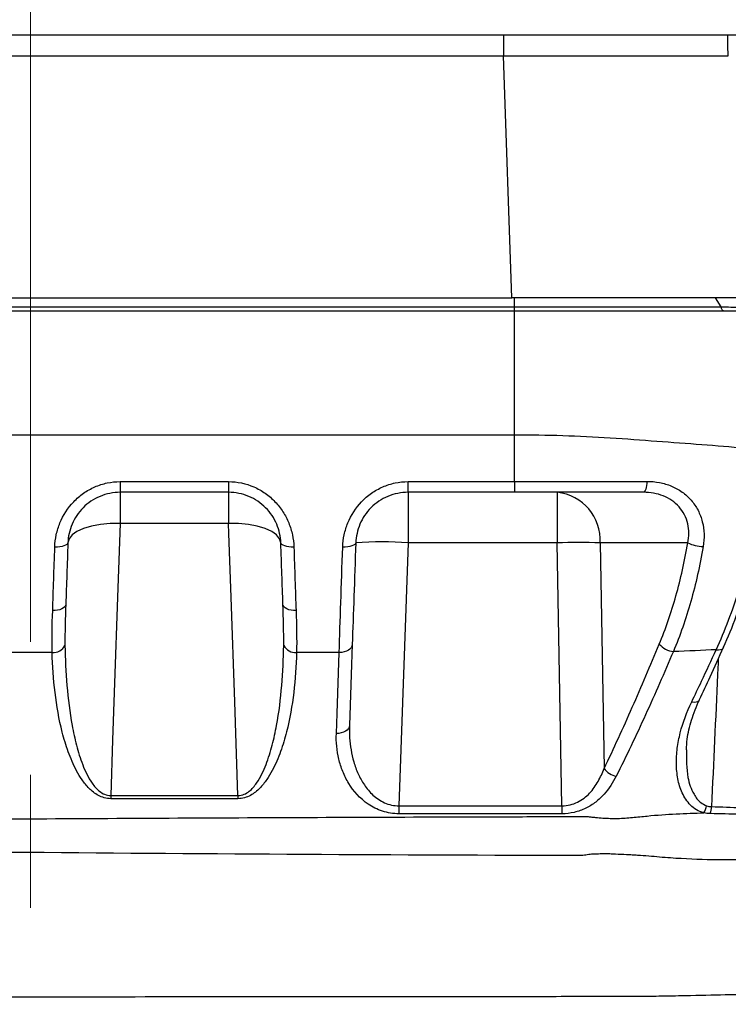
# Model space of a CAD drawing. Header units: millimetres. Extents: x 10 to 272, y 8 to 208.
# Tile 25 of 45: x 75 to 89, y 115 to 134. Entities that reach past the tile are written whole.
import ezdxf

# ---------------------------------------------------------------- set-up
doc = ezdxf.new("R2010")
doc.units = ezdxf.units.MM
doc.linetypes.add('CENTERX2', pattern=[20.32, 12.7, -2.54, 2.54, -2.54])
doc.styles.add('SLDTEXTSTYLE0', font='TXT', dxfattribs={"width": 0.75})
doc.dimstyles.new('SLDDIMSTYLE2', dxfattribs={"dimtxt": 1.905, "dimasz": 3, "dimexe": 0, "dimexo": 0.0625, "dimgap": 0.47625, "dimtad": 0, "dimtih": 1, "dimtoh": 1, "dimdec": 1, "dimlfac": 2, "dimrnd": 1e-09, "dimzin": 12, "dimdsep": 46, "dimtxsty": 'SLDTEXTSTYLE0', "dimsah": 1, "dimcen": 0.09, "dimadec": 0, "dimazin": 3, "dimtfac": 1, "dimtdec": 1, "dimtofl": 0, "dimtmove": 0, "dimatfit": 3, "dimfxl": 1, "dimfrac": 2, "dimtolj": 1, "dimtzin": 12, "dimarcsym": 0})

# ---------------------------------------------------------------- blocks, each defined once
blk = doc.blocks.new('_D_2')
at = {"color": 7, "linetype": 'Continuous', "lineweight": 18}
for p, q in [((56.877, 130.009), (56.877, 149.669)), ((105.481, 104.774), (105.481, 149.669)), ((75.274, 148.006), (74.693, 148.006)), ((74.693, 148.006), (74.693, 144.982)), ((80.2, 148.006), (80.781, 148.006)), ((80.781, 148.006), (80.781, 144.982)), ((56.877, 146.494), (68.8, 146.494)), ((105.481, 146.494), (81.747, 146.494)), ((74.693, 144.982), (75.274, 144.982)), ((80.781, 144.982), (80.2, 144.982))]:
    blk.add_line(p, q, dxfattribs=at)
for points in [[(56.877, 146.494), (59.877, 145.994), (59.877, 146.994)], [(105.481, 146.494), (102.481, 146.994), (102.481, 145.994)]]:
    blk.add_solid(points, dxfattribs=at)
at = {"color": 7, "linetype": 'Continuous', "lineweight": 18, "char_height": 1.905, "attachment_point": 1, "style": 'SLDTEXTSTYLE0'}
for s, insert in [('97.2', (69.186, 147.438)), ('3.83', (75.274, 147.438))]:
    blk.add_mtext(s, dxfattribs=dict(at, insert=insert))
blk = doc.blocks.new('_D_3')
at = {"color": 7, "linetype": 'Continuous', "lineweight": 18}
for p, q in [((56.877, 130.009), (56.877, 143.171)), ((94.26, 130.009), (94.26, 143.171)), ((75.274, 141.508), (74.693, 141.508)), ((74.693, 141.508), (74.693, 138.484)), ((80.2, 141.508), (80.781, 141.508)), ((80.781, 141.508), (80.781, 138.484)), ((56.877, 139.996), (68.8, 139.996)), ((94.26, 139.996), (81.747, 139.996)), ((74.693, 138.484), (75.274, 138.484)), ((80.781, 138.484), (80.2, 138.484))]:
    blk.add_line(p, q, dxfattribs=at)
for points in [[(56.877, 139.996), (59.877, 139.496), (59.877, 140.496)], [(94.26, 139.996), (91.26, 140.496), (91.26, 139.496)]]:
    blk.add_solid(points, dxfattribs=at)
at = {"color": 7, "linetype": 'Continuous', "lineweight": 18, "char_height": 1.905, "attachment_point": 1, "style": 'SLDTEXTSTYLE0'}
for s, insert in [('74.8', (69.186, 140.939)), ('2.94', (75.274, 140.939))]:
    blk.add_mtext(s, dxfattribs=dict(at, insert=insert))

msp = doc.modelspace()

# ---------------------------------------------------------------- linework, layer by layer
at = {"color": 7, "linetype": 'CENTERX2', "lineweight": 18}
msp.add_line((75.568, 134.864), (75.568, 103.733), dxfattribs=at)
at = {"color": 7, "linetype": 'Continuous', "lineweight": 25}
for p, q in [((66.533, 133.764), (84.604, 133.764)), ((84.604, 133.764), (84.604, 133.364)), ((66.533, 133.364), (84.604, 133.364)), ((84.765, 128.739), (84.604, 133.364)), ((66.371, 128.739), (84.765, 128.739)), ((89.376, 128.739), (84.765, 128.739)), ((84.818, 128.571), (84.818, 128.739)), ((88.766, 128.571), (88.659, 128.739)), ((66.318, 128.571), (84.818, 128.571)), ((84.818, 128.489), (84.818, 128.571)), ((84.818, 128.571), (88.766, 128.571)), ((84.818, 128.489), (66.318, 128.489)), ((84.818, 126.124), (84.818, 128.489)), ((94.292, 128.489), (84.818, 128.489)), ((66.318, 126.124), (84.818, 126.124)), ((84.818, 125.229), (84.818, 126.124)), ((77.284, 125.229), (79.353, 125.229)), ((77.284, 125.229), (77.284, 125.024)), ((79.353, 125.229), (79.353, 125.024)), ((82.784, 125.229), (84.818, 125.229)), ((82.784, 125.024), (82.784, 125.229)), ((84.818, 125.229), (84.818, 125.024)), ((79.353, 125.024), (77.284, 125.024)), ((77.284, 125.024), (77.284, 124.43)), ((79.353, 125.024), (79.353, 124.43)), ((84.818, 125.024), (82.784, 125.024)), ((82.784, 125.024), (82.784, 124.059)), ((85.632, 125.024), (85.632, 124.059)), ((79.353, 124.43), (77.284, 124.43)), ((82.784, 124.059), (82.608, 119.032)), ((85.632, 124.059), (82.784, 124.059)), ((85.723, 119.032), (85.632, 124.059)), ((88.125, 124.059), (86.45, 124.059)), ((86.45, 124.059), (86.529, 119.746)), ((75.984, 121.961), (75.153, 121.961)), ((81.467, 121.961), (80.653, 121.961)), ((77.102, 119.229), (77.102, 119.168)), ((77.102, 119.229), (79.534, 119.229)), ((79.534, 119.168), (77.102, 119.168)), ((79.534, 119.229), (79.534, 119.168)), ((82.608, 119.032), (82.608, 118.879)), ((82.608, 119.032), (85.723, 119.032)), ((85.723, 119.032), (85.723, 118.879)), ((85.723, 118.879), (82.608, 118.879))]:
    msp.add_line(p, q, dxfattribs=at)
at = {"color": 7, "linetype": 'Continuous', "lineweight": 25, "flags": 128}
for points in [[(88.901, 133.364), (88.895, 133.564), (88.891, 133.673), (88.889, 133.764)], [(88.818, 128.489), (88.809, 128.49), (88.801, 128.495), (88.793, 128.502), (88.786, 128.511), (88.779, 128.523), (88.774, 128.538), (88.769, 128.554), (88.766, 128.571)], [(87.346, 125.233), (87.343, 125.191), (87.338, 125.151), (87.332, 125.114), (87.323, 125.083), (87.314, 125.058), (87.303, 125.039), (87.292, 125.028), (87.281, 125.024)], [(77.284, 124.43), (77.091, 124.428), (76.905, 124.411), (76.733, 124.379), (76.582, 124.334), (76.458, 124.277), (76.365, 124.21), (76.306, 124.137), (76.285, 124.059)], [(77.284, 124.43), (77.241, 123.198), (77.171, 121.197), (77.139, 120.29), (77.102, 119.229)], [(80.352, 124.059), (80.33, 124.137), (80.272, 124.21), (80.179, 124.277), (80.054, 124.334), (79.903, 124.379), (79.732, 124.411), (79.546, 124.428), (79.353, 124.43)], [(79.534, 119.229), (79.472, 121.022), (79.402, 123.023), (79.359, 124.235), (79.353, 124.43)], [(76.285, 124.059), (76.279, 124.041), (76.265, 124.025), (76.241, 124.011), (76.21, 123.998), (76.173, 123.988), (76.13, 123.981), (76.083, 123.978), (76.035, 123.978)], [(80.602, 123.978), (80.553, 123.978), (80.507, 123.981), (80.464, 123.988), (80.426, 123.998), (80.395, 124.011), (80.372, 124.025), (80.357, 124.041), (80.352, 124.059)], [(81.785, 124.059), (81.779, 124.041), (81.765, 124.025), (81.741, 124.011), (81.71, 123.998), (81.673, 123.988), (81.63, 123.981), (81.583, 123.978), (81.535, 123.978)], [(76.244, 122.887), (76.238, 122.861), (76.223, 122.837), (76.2, 122.815), (76.169, 122.796), (76.131, 122.781), (76.088, 122.77), (76.042, 122.763), (75.994, 122.762)], [(80.643, 122.762), (80.595, 122.763), (80.548, 122.77), (80.505, 122.781), (80.468, 122.796), (80.437, 122.815), (80.413, 122.837), (80.399, 122.861), (80.393, 122.887)], [(81.413, 120.415), (81.426, 120.796), (81.467, 121.961)], [(81.717, 122.114), (81.711, 122.084), (81.696, 122.054), (81.673, 122.027), (81.642, 122.004), (81.604, 121.985), (81.561, 121.972), (81.515, 121.964), (81.467, 121.961)], [(81.717, 122.114), (81.703, 121.733), (81.663, 120.568)], [(88.672, 122.016), (88.715, 122.014), (88.753, 122.018), (88.783, 122.029), (88.804, 122.046), (88.813, 122.061)], [(88.201, 121.019), (88.247, 121.015), (88.286, 121.018), (88.319, 121.029), (88.342, 121.046), (88.353, 121.062)], [(81.663, 120.568), (81.657, 120.537), (81.642, 120.508), (81.619, 120.481), (81.588, 120.457), (81.55, 120.439), (81.507, 120.425), (81.461, 120.417), (81.413, 120.415)]]:
    msp.add_lwpolyline(points, dxfattribs=at)
at = {"color": 7, "linetype": 'Continuous', "lineweight": 25}
for centre, radius, start, end in [((85.536, 124.113), 0.916, 356.611, 84.0021), ((82.284, 116.889), 7.187, 86.013, 93.987), ((86.041, 105.631), 18.433, 88.7275, 91.2725), ((88.437, 124.694), 0.707, 243.8843, 268.666), ((76.007, 122.209), 0.248, 264.559, 333.5441), ((80.63, 122.209), 0.248, 206.4558, 275.441), ((87.902, 122.402), 0.425, 221.2286, 263.2194), ((86.846, 119.985), 0.397, 216.9732, 257.39), ((88.065, 119.12), 0.431, 328.913, 348.4256), ((88.105, 119.034), 0.476, 341.4743, 358.0151)]:
    msp.add_arc(centre, radius, start, end, dxfattribs=at)
for points, knots in [([(84.604, 133.764), (85.583, 133.764), (86.562, 133.764), (87.974, 133.764), (88.44, 133.764), (88.889, 133.764)], [5.4983961, 5.4983961, 5.4983961, 5.4983961, 5.8077467, 5.8077467, 5.9665523, 5.9665523, 5.9665523, 5.9665523]), ([(88.889, 133.764), (88.999, 133.764), (89.219, 133.764), (89.429, 133.764), (89.528, 133.764), (89.511, 133.764), (89.507, 133.764)], [0, 0, 0, 0, 0.306171, 0.612346, 0.918444, 1, 1, 1, 1]), ([(88.766, 128.571), (88.889, 128.566), (89.061, 128.56), (89.162, 128.557), (89.19, 128.556)], [0, 0, 0, 0, 0.723228, 1, 1, 1, 1]), ([(84.818, 126.124), (85.435, 126.124), (86.044, 126.105), (86.946, 126.048), (87.245, 126.024), (87.828, 125.981), (88.114, 125.96), (88.952, 125.895), (89.488, 125.849), (90.509, 125.755), (90.976, 125.708), (91.617, 125.638), (91.821, 125.615), (92.207, 125.569), (92.391, 125.547), (92.898, 125.483), (93.183, 125.444), (93.531, 125.393), (93.633, 125.377), (93.811, 125.348), (93.886, 125.336), (94.064, 125.301), (94.124, 125.284), (94.124, 125.273)], [0, 0, 0, 0, 0.125, 0.125, 0.1875, 0.1875, 0.25, 0.25, 0.375, 0.375, 0.5, 0.5, 0.5625, 0.5625, 0.625, 0.625, 0.75, 0.75, 0.8125, 0.8125, 0.875, 0.875, 1, 1, 1, 1]), ([(76.035, 123.978), (76.037, 124.056), (76.047, 124.134), (76.08, 124.289), (76.103, 124.365), (76.194, 124.587), (76.283, 124.727), (76.453, 124.904), (76.516, 124.959), (76.651, 125.054), (76.723, 125.094), (76.875, 125.16), (76.955, 125.186), (77.117, 125.22), (77.2, 125.229), (77.284, 125.229)], [0, 0, 0, 0, 0.125, 0.125, 0.25, 0.25, 0.5, 0.5, 0.625, 0.625, 0.75, 0.75, 0.875, 0.875, 1, 1, 1, 1]), ([(79.353, 125.229), (79.521, 125.229), (79.687, 125.193), (79.914, 125.094), (79.988, 125.052), (80.123, 124.957), (80.184, 124.904), (80.298, 124.785), (80.349, 124.72), (80.436, 124.584), (80.473, 124.513), (80.534, 124.364), (80.557, 124.287), (80.59, 124.133), (80.599, 124.056), (80.602, 123.978)], [0, 0, 0, 0, 0.25, 0.25, 0.375, 0.375, 0.5, 0.5, 0.625, 0.625, 0.75, 0.75, 0.875, 0.875, 1, 1, 1, 1]), ([(81.535, 123.978), (81.537, 124.056), (81.547, 124.134), (81.58, 124.289), (81.603, 124.365), (81.694, 124.587), (81.783, 124.727), (81.953, 124.904), (82.016, 124.959), (82.151, 125.054), (82.223, 125.094), (82.375, 125.16), (82.455, 125.186), (82.617, 125.22), (82.7, 125.229), (82.784, 125.229)], [0, 0, 0, 0, 0.125, 0.125, 0.25, 0.25, 0.5, 0.5, 0.625, 0.625, 0.75, 0.75, 0.875, 0.875, 1, 1, 1, 1]), ([(84.818, 125.229), (85.246, 125.229), (85.673, 125.229), (86.516, 125.231), (86.934, 125.232), (87.346, 125.233)], [0, 0, 0, 0, 0.5, 0.5, 1, 1, 1, 1]), ([(87.346, 125.233), (87.428, 125.234), (87.508, 125.226), (87.664, 125.196), (87.742, 125.173), (87.887, 125.112), (87.955, 125.075), (88.082, 124.983), (88.14, 124.931), (88.242, 124.814), (88.286, 124.749), (88.358, 124.61), (88.385, 124.537), (88.424, 124.385), (88.435, 124.305), (88.44, 124.147), (88.434, 124.067), (88.42, 123.987)], [0, 0, 0, 0, 0.125, 0.125, 0.25, 0.25, 0.375, 0.375, 0.5, 0.5, 0.625, 0.625, 0.75, 0.75, 0.875, 0.875, 1, 1, 1, 1]), ([(77.284, 125.024), (77.217, 125.024), (77.152, 125.017), (77.023, 124.991), (76.959, 124.972), (76.837, 124.921), (76.78, 124.89), (76.671, 124.817), (76.62, 124.775), (76.484, 124.638), (76.412, 124.529), (76.315, 124.3), (76.289, 124.179), (76.285, 124.059)], [0, 0, 0, 0, 0.125, 0.125, 0.25, 0.25, 0.375, 0.375, 0.5, 0.5, 0.75, 0.75, 1, 1, 1, 1]), ([(80.352, 124.059), (80.348, 124.179), (80.322, 124.298), (80.249, 124.471), (80.219, 124.527), (80.149, 124.632), (80.108, 124.682), (80.017, 124.774), (79.967, 124.816), (79.859, 124.889), (79.8, 124.921), (79.618, 124.997), (79.486, 125.024), (79.353, 125.024)], [0, 0, 0, 0, 0.25, 0.25, 0.375, 0.375, 0.5, 0.5, 0.625, 0.625, 0.75, 0.75, 1, 1, 1, 1]), ([(82.784, 125.024), (82.717, 125.024), (82.652, 125.017), (82.523, 124.991), (82.459, 124.972), (82.337, 124.921), (82.28, 124.89), (82.171, 124.817), (82.12, 124.775), (81.984, 124.638), (81.912, 124.529), (81.815, 124.3), (81.789, 124.179), (81.785, 124.059)], [0, 0, 0, 0, 0.125, 0.125, 0.25, 0.25, 0.375, 0.375, 0.5, 0.5, 0.75, 0.75, 1, 1, 1, 1]), ([(87.281, 125.024), (86.878, 125.024), (86.471, 125.024), (85.65, 125.024), (85.236, 125.024), (84.818, 125.024)], [0, 0, 0, 0, 0.5, 0.5, 1, 1, 1, 1]), ([(88.125, 124.059), (88.139, 124.12), (88.146, 124.181), (88.146, 124.304), (88.139, 124.365), (88.112, 124.484), (88.091, 124.541), (88.035, 124.649), (88, 124.7), (87.919, 124.791), (87.872, 124.832), (87.77, 124.903), (87.715, 124.932), (87.598, 124.978), (87.536, 124.996), (87.41, 125.018), (87.346, 125.024), (87.281, 125.024)], [0, 0, 0, 0, 0.125, 0.125, 0.25, 0.25, 0.375, 0.375, 0.5, 0.5, 0.625, 0.625, 0.75, 0.75, 0.875, 0.875, 1, 1, 1, 1]), ([(87.582, 122.121), (87.704, 122.415), (87.81, 122.724), (87.991, 123.37), (88.066, 123.707), (88.125, 124.059)], [0, 0, 0, 0, 0.5, 0.5, 1, 1, 1, 1]), ([(81.467, 121.961), (81.477, 122.262), (81.488, 122.584), (81.51, 123.257), (81.522, 123.61), (81.535, 123.978)], [0, 0, 0, 0, 0.5, 0.5, 1, 1, 1, 1]), ([(88.42, 123.987), (88.359, 123.624), (88.279, 123.271), (88.089, 122.602), (87.979, 122.282), (87.851, 121.979)], [0, 0, 0, 0, 0.5, 0.5, 1, 1, 1, 1]), ([(88.811, 122.062), (88.895, 122.257), (89.054, 122.624), (89.179, 123.025), (89.238, 123.214)], [0, 0, 0, 0, 0.529933, 1, 1, 1, 1]), ([(77.102, 119.168), (77.017, 119.168), (76.935, 119.194), (76.799, 119.267), (76.741, 119.315), (76.639, 119.417), (76.596, 119.472), (76.517, 119.584), (76.483, 119.642), (76.387, 119.82), (76.336, 119.942), (76.247, 120.188), (76.21, 120.313), (76.114, 120.69), (76.07, 120.943), (76.008, 121.451), (75.99, 121.706), (75.984, 121.961)], [0, 0, 0, 0, 0.0625, 0.0625, 0.125, 0.125, 0.1875, 0.1875, 0.25, 0.25, 0.375, 0.375, 0.5, 0.5, 0.75, 0.75, 1, 1, 1, 1]), ([(76.229, 122.098), (76.233, 121.842), (76.244, 121.587), (76.287, 121.077), (76.319, 120.822), (76.389, 120.442), (76.416, 120.316), (76.482, 120.065), (76.52, 119.941), (76.615, 119.696), (76.67, 119.576), (76.788, 119.408), (76.833, 119.354), (76.918, 119.287), (76.949, 119.267), (77.022, 119.237), (77.061, 119.228), (77.102, 119.229)], [0, 0, 0, 0, 0.25, 0.25, 0.5, 0.5, 0.625, 0.625, 0.75, 0.75, 0.875, 0.875, 0.9375, 0.9375, 0.96875, 0.96875, 1, 1, 1, 1]), ([(79.534, 119.229), (79.575, 119.228), (79.616, 119.237), (79.688, 119.267), (79.719, 119.287), (79.806, 119.356), (79.85, 119.41), (79.929, 119.522), (79.962, 119.581), (80.021, 119.7), (80.047, 119.76), (80.117, 119.943), (80.156, 120.068), (80.221, 120.318), (80.248, 120.444), (80.318, 120.823), (80.349, 121.077), (80.392, 121.587), (80.404, 121.842), (80.407, 122.098)], [0, 0, 0, 0, 0.03125, 0.03125, 0.0625, 0.0625, 0.125, 0.125, 0.1875, 0.1875, 0.25, 0.25, 0.375, 0.375, 0.5, 0.5, 0.75, 0.75, 1, 1, 1, 1]), ([(80.653, 121.961), (80.646, 121.706), (80.629, 121.452), (80.567, 120.946), (80.524, 120.694), (80.428, 120.319), (80.392, 120.194), (80.303, 119.947), (80.252, 119.825), (80.157, 119.647), (80.122, 119.589), (80.044, 119.476), (80, 119.42), (79.899, 119.317), (79.84, 119.269), (79.702, 119.194), (79.62, 119.168), (79.534, 119.168)], [0, 0, 0, 0, 0.25, 0.25, 0.5, 0.5, 0.625, 0.625, 0.75, 0.75, 0.8125, 0.8125, 0.875, 0.875, 0.9375, 0.9375, 1, 1, 1, 1]), ([(86.529, 119.746), (86.714, 120.129), (86.892, 120.521), (87.242, 121.314), (87.413, 121.716), (87.582, 122.121)], [0, 0, 0, 0, 0.5, 0.5, 1, 1, 1, 1]), ([(87.851, 121.979), (87.677, 121.573), (87.501, 121.169), (87.138, 120.373), (86.953, 119.98), (86.759, 119.598)], [0, 0, 0, 0, 0.5, 0.5, 1, 1, 1, 1]), ([(88.201, 121.019), (88.265, 121.151), (88.328, 121.283), (88.391, 121.416), (88.485, 121.615), (88.579, 121.815), (88.672, 122.016)], [0, 0, 0, 0, 0.001000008, 0.001000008, 0.001000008, 0.002502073, 0.002502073, 0.002502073, 0.002502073]), ([(88.352, 121.062), (88.42, 121.206), (88.576, 121.536), (88.725, 121.874), (88.809, 122.064)], [0, 0, 0, 0, 0.437598, 1, 1, 1, 1]), ([(88.709, 121.841), (88.705, 121.741), (88.662, 120.8), (88.619, 119.859), (88.58, 119.017)], [0, 0, 0, 0, 0.106024, 1, 1, 1, 1]), ([(88.434, 118.898), (88.331, 118.924), (88.246, 118.978), (88.145, 119.08), (88.115, 119.117), (88.063, 119.196), (88.04, 119.237), (87.982, 119.365), (87.955, 119.457), (87.919, 119.643), (87.911, 119.739), (87.908, 119.933), (87.914, 120.032), (87.94, 120.23), (87.959, 120.328), (88.033, 120.624), (88.106, 120.821), (88.201, 121.019)], [0, 0, 0, 0, 0.125, 0.125, 0.1875, 0.1875, 0.25, 0.25, 0.375, 0.375, 0.5, 0.5, 0.625, 0.625, 0.75, 0.75, 1, 1, 1, 1]), ([(88.102, 120.105), (88.105, 120.171), (88.113, 120.355), (88.197, 120.676), (88.285, 120.931), (88.352, 121.061), (88.353, 121.061)], [0, 0, 0, 0, 0.211819, 0.595096, 0.998278, 1, 1, 1, 1]), ([(81.663, 120.568), (81.657, 120.41), (81.667, 120.254), (81.707, 120.023), (81.724, 119.946), (81.769, 119.794), (81.796, 119.718), (81.863, 119.571), (81.902, 119.499), (81.995, 119.362), (82.049, 119.297), (82.176, 119.18), (82.25, 119.128), (82.375, 119.072), (82.421, 119.057), (82.513, 119.037), (82.56, 119.032), (82.608, 119.032)], [0, 0, 0, 0, 0.25, 0.25, 0.375, 0.375, 0.5, 0.5, 0.625, 0.625, 0.75, 0.75, 0.875, 0.875, 0.9375, 0.9375, 1, 1, 1, 1]), ([(82.608, 118.879), (82.554, 118.879), (82.5, 118.884), (82.395, 118.901), (82.343, 118.913), (82.194, 118.962), (82.103, 119.008), (81.862, 119.172), (81.741, 119.312), (81.605, 119.534), (81.567, 119.611), (81.504, 119.768), (81.479, 119.847), (81.423, 120.087), (81.407, 120.251), (81.413, 120.415)], [0, 0, 0, 0, 0.0625, 0.0625, 0.125, 0.125, 0.25, 0.25, 0.5, 0.5, 0.625, 0.625, 0.75, 0.75, 1, 1, 1, 1]), ([(88.1, 120.104), (88.099, 119.924), (88.097, 119.625), (88.212, 119.286), (88.345, 119.101), (88.448, 119.052), (88.487, 119.034)], [0, 0, 0, 0, 0.431945, 0.720172, 0.894441, 1, 1, 1, 1]), ([(85.723, 119.032), (85.828, 119.032), (85.932, 119.059), (86.11, 119.145), (86.188, 119.206), (86.315, 119.343), (86.368, 119.42), (86.459, 119.579), (86.497, 119.662), (86.529, 119.746)], [0, 0, 0, 0, 0.25, 0.25, 0.5, 0.5, 0.75, 0.75, 1, 1, 1, 1]), ([(86.759, 119.598), (86.698, 119.476), (86.622, 119.359), (86.479, 119.2), (86.427, 119.15), (86.311, 119.059), (86.246, 119.018), (86.177, 118.985)], [0, 0, 0, 0, 0.5, 0.5, 0.75, 0.75, 1, 1, 1, 1]), ([(86.177, 118.985), (86.109, 118.952), (86.035, 118.925), (85.883, 118.889), (85.804, 118.879), (85.723, 118.879)], [0, 0, 0, 0, 0.5, 0.5, 1, 1, 1, 1]), ([(88.58, 119.017), (88.775, 119.011), (88.962, 119.004), (89.323, 118.99), (89.495, 118.982), (89.982, 118.957), (90.268, 118.939), (90.516, 118.92)], [0, 0, 0, 0, 0.25, 0.25, 0.5, 0.5, 1, 1, 1, 1]), ([(64.877, 118.695), (64.905, 118.695), (64.932, 118.696), (64.988, 118.696), (65.071, 118.697), (65.266, 118.699), (65.655, 118.703), (66.433, 118.711), (67.99, 118.727), (69.324, 118.738), (71.992, 118.76), (73.771, 118.773), (77.328, 118.795), (79.107, 118.804), (81.775, 118.815), (82.665, 118.818), (83.999, 118.822), (84.666, 118.824), (85.444, 118.826), (85.778, 118.827), (86, 118.827), (86.111, 118.829), (86.222, 118.826)], [0, 0, 0, 0, 0.003906, 0.003906, 0.007812, 0.015625, 0.03125, 0.0625, 0.125, 0.25, 0.25, 0.5, 0.5, 0.75, 0.75, 0.875, 0.875, 0.9375, 0.96875, 0.984375, 0.984375, 1, 1, 1, 1]), ([(86.222, 118.826), (86.246, 118.823), (86.27, 118.821), (86.317, 118.816), (86.34, 118.813), (86.411, 118.806), (86.458, 118.802), (86.6, 118.793), (86.694, 118.79), (86.882, 118.794), (86.976, 118.801), (87.164, 118.819), (87.258, 118.827), (87.538, 118.857), (87.723, 118.868), (88.086, 118.886), (88.262, 118.892), (88.434, 118.898)], [0, 0, 0, 0, 0.03125, 0.03125, 0.0625, 0.0625, 0.125, 0.125, 0.25, 0.25, 0.375, 0.375, 0.5, 0.5, 0.75, 0.75, 1, 1, 1, 1]), ([(90.486, 118.806), (90.239, 118.822), (89.953, 118.837), (89.468, 118.857), (89.296, 118.863), (88.937, 118.874), (88.75, 118.879), (88.556, 118.883)], [0, 0, 0, 0, 0.5, 0.5, 0.75, 0.75, 1, 1, 1, 1]), ([(86.098, 118.08), (82.566, 118.089), (79.035, 118.11), (73.737, 118.155), (71.971, 118.172), (69.322, 118.201), (68.439, 118.211), (67.115, 118.227), (66.453, 118.236), (65.68, 118.246), (65.294, 118.251), (65.101, 118.254), (65.018, 118.255), (64.963, 118.256), (64.935, 118.256), (64.908, 118.256)], [0, 0, 0, 0, 0.5, 0.5, 0.75, 0.75, 0.875, 0.875, 0.9375, 0.96875, 0.984375, 0.992187, 0.996094, 0.996094, 1, 1, 1, 1]), ([(91.139, 118.284), (91.07, 118.245), (90.981, 118.209), (90.759, 118.146), (90.628, 118.118), (90.322, 118.071), (90.145, 118.05), (89.759, 118.019), (89.548, 118.008), (89.206, 118), (89.086, 117.998), (88.843, 117.997), (88.718, 117.998), (88.337, 118.006), (88.072, 118.016), (87.658, 118.045), (87.519, 118.058), (87.31, 118.076), (87.24, 118.082), (87.134, 118.087), (87.099, 118.089), (87.028, 118.093), (86.993, 118.095), (86.887, 118.102), (86.815, 118.104), (86.709, 118.108), (86.673, 118.111), (86.602, 118.114), (86.567, 118.115), (86.495, 118.113), (86.459, 118.112), (86.387, 118.11), (86.351, 118.11), (86.279, 118.107), (86.243, 118.101), (86.188, 118.093), (86.17, 118.091), (86.134, 118.086), (86.116, 118.082), (86.098, 118.08)], [0, 0, 0, 0, 0.125, 0.125, 0.25, 0.25, 0.375, 0.375, 0.5, 0.5, 0.5625, 0.5625, 0.625, 0.625, 0.75, 0.75, 0.8125, 0.8125, 0.84375, 0.84375, 0.859375, 0.859375, 0.875, 0.875, 0.90625, 0.90625, 0.921875, 0.921875, 0.9375, 0.9375, 0.953125, 0.953125, 0.96875, 0.96875, 0.984375, 0.984375, 0.992188, 0.992188, 1, 1, 1, 1]), ([(63.214, 115.366), (63.278, 115.365), (63.341, 115.365), (63.469, 115.364), (63.533, 115.364), (63.724, 115.363), (63.852, 115.363), (64.234, 115.362), (64.489, 115.362), (65.254, 115.361), (65.765, 115.361), (67.295, 115.364), (68.316, 115.367), (71.378, 115.374), (73.42, 115.378), (77.504, 115.385), (79.547, 115.387), (82.61, 115.389), (83.632, 115.39), (85.164, 115.39), (85.675, 115.391), (86.441, 115.393), (86.696, 115.393), (87.079, 115.395), (87.207, 115.395), (87.462, 115.397), (87.59, 115.397), (87.717, 115.4)], [0, 0, 0, 0, 0.007812, 0.007812, 0.015625, 0.015625, 0.03125, 0.03125, 0.0625, 0.0625, 0.125, 0.125, 0.25, 0.25, 0.5, 0.5, 0.75, 0.75, 0.875, 0.875, 0.9375, 0.9375, 0.96875, 0.96875, 0.984375, 0.984375, 1, 1, 1, 1]), ([(87.717, 115.4), (87.873, 115.403), (88.297, 115.413), (88.951, 115.427), (89.553, 115.43), (89.941, 115.421), (90.042, 115.398), (90.034, 115.398), (90.031, 115.398)], [0, 0, 0, 0, 0.114915, 0.314127, 0.511658, 0.703837, 0.888975, 1, 1, 1, 1])]:
    msp.add_open_spline(points, degree=3, knots=knots, dxfattribs=at)
for points in [[(84.604, 133.364), (85.584, 133.364), (86.564, 133.364), (87.497, 133.364)], [(87.497, 133.364), (87.98, 133.364), (88.449, 133.364), (88.901, 133.364)], [(76.285, 124.059), (76.27, 123.649), (76.257, 123.258), (76.244, 122.887)], [(80.393, 122.887), (80.38, 123.258), (80.366, 123.649), (80.352, 124.059)], [(81.785, 124.059), (81.772, 123.702), (81.748, 123.022), (81.727, 122.406), (81.717, 122.114)], [(75.994, 122.762), (76.007, 123.147), (76.02, 123.554), (76.035, 123.978)], [(80.602, 123.978), (80.616, 123.554), (80.63, 123.147), (80.643, 122.762)], [(88.672, 122.016), (88.838, 122.38), (88.984, 122.768), (89.109, 123.176)], [(76.244, 122.887), (76.234, 122.614), (76.226, 122.351), (76.229, 122.098)], [(80.407, 122.098), (80.41, 122.351), (80.402, 122.614), (80.393, 122.887)], [(75.984, 121.961), (75.977, 122.215), (75.984, 122.481), (75.994, 122.762)], [(80.643, 122.762), (80.652, 122.481), (80.659, 122.215), (80.653, 121.961)], [(88.672, 122.016), (88.406, 122.003), (88.13, 121.991), (87.851, 121.979)], [(88.487, 119.034), (88.516, 119.024), (88.547, 119.018), (88.58, 119.017)], [(88.556, 118.883), (88.514, 118.883), (88.473, 118.889), (88.434, 118.898)]]:
    msp.add_open_spline(points, degree=3, dxfattribs=at)

# ---------------------------------------------------------------- dimensions: what is measured, and where the dimension line sits
at = {"color": 7, "linetype": 'Continuous', "lineweight": 18}
for base, p2, picture, middle in [((105.481, 146.494), (105.481, 103.504), '_D_2', (75.274, 146.494)), ((94.26, 139.996), (94.26, 128.739), '_D_3', (75.274, 139.996))]:
    dim = msp.add_linear_dim(base=base, p1=(56.877, 128.739), p2=p2, dimstyle='SLDDIMSTYLE2', dxfattribs=at)
    dim.commit()
    dim.dimension.update_dxf_attribs({"geometry": picture, "text_midpoint": middle, "dimtype": 160})

doc.saveas('drawing.dxf')
